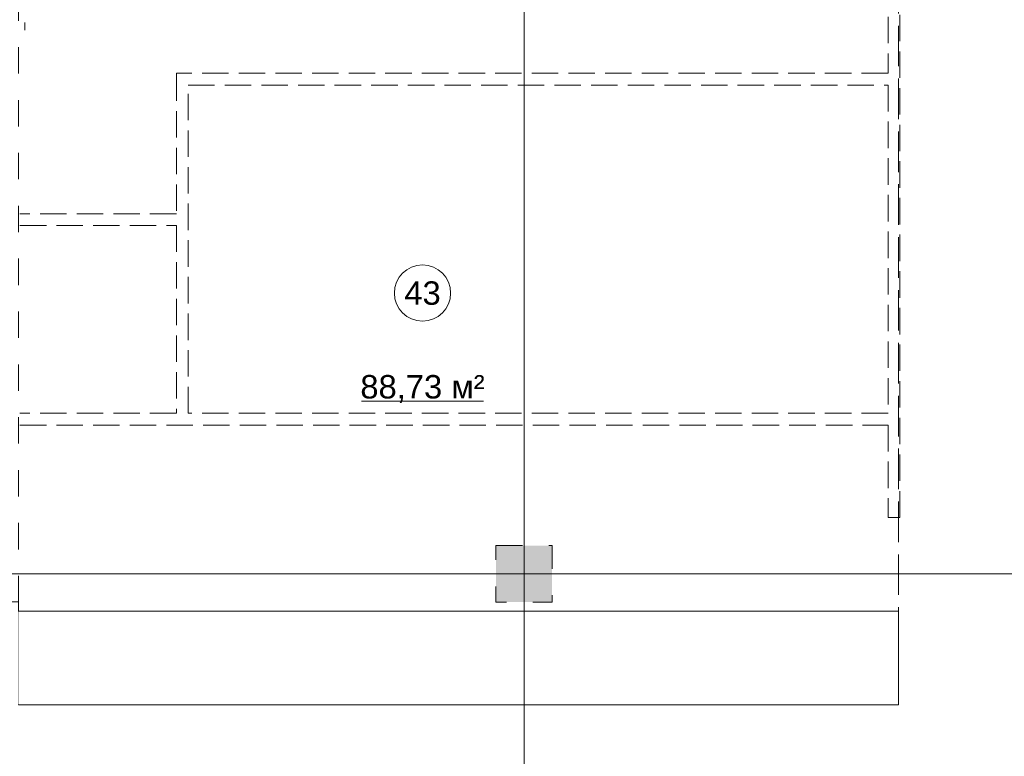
# Model space of a CAD drawing. Header units: millimetres. Extents: x -14761 to 157739, y -22400 to 107990.
# Tile 99 of 256: x 48615 to 59129, y 52051 to 59915. Entities that reach past the tile are written whole.
import ezdxf

# ---------------------------------------------------------------- set-up
doc = ezdxf.new("R2010")
doc.units = ezdxf.units.MM
doc.header["$MEASUREMENT"] = 0
for name, pattern in [('Wipeout_Contour', [1000, 0, -1000]), ('Невидимая', [391.222223, 282.222223, -109]), ('Штриховая', [564.444447, 282.222223, -282.222223])]:
    doc.linetypes.add(name, pattern=pattern)
for name, color, linetype in [('Интерьер - конструкции мебели', 7, 'Continuous'), ('Конструктив - Колонны', 7, 'Continuous'), ('Конструктив - Стены Блок 200 нов', 7, 'Continuous'), ('УЛИЦА_Стойки стропильные', 7, 'Continuous'), ('Элемент Модели - Зона', 7, 'Continuous'), ('Элемент Модели - Оси', 7, 'Continuous')]:
    doc.layers.add(name, color=color, linetype=linetype)
doc.styles.add('СГЕНЕРИР_СТИЛЬ_1', font='txt')

msp = doc.modelspace()

# ---------------------------------------------------------------- hatches: boundary and pattern name
at = {"layer": 'Конструктив - Колонны', "linetype": 'Continuous', "lineweight": 0, "true_color": 0x000000}
msp.add_hatch(color=18, dxfattribs=at).paths.add_polyline_path([(54300, 54300), (53700, 54300), (53700, 53700), (54300, 53700)])

# ---------------------------------------------------------------- linework, layer by layer
at = {"layer": 'Интерьер - конструкции мебели', "color": 7, "linetype": 'Continuous', "lineweight": 15, "flags": 128}
msp.add_lwpolyline([(58000, 53598), (48600, 53598), (48600, 52600), (58000, 52600)], close=True, dxfattribs=at)
at = {"layer": 'Конструктив - Колонны', "color": 7, "linetype": 'Continuous', "lineweight": 15}
for p, q in [((54000, 54080), (54000, 54380)), ((53920, 54000), (53620, 54000)), ((54080, 54000), (54380, 54000))]:
    msp.add_line(p, q, dxfattribs=at)
msp.add_point((54000, 54000), dxfattribs=at)
at = {"layer": 'Конструктив - Стены Блок 200 нов', "color": 7, "linetype": 'Невидимая', "lineweight": 15, "flags": 128}
for points in [[(57887, 63075), (57887, 59343)], [(58012, 54600), (58012, 63075)], [(50288, 59343), (50288, 59330)], [(57887, 59343), (50288, 59343)], [(50288, 59330), (50288, 57843)], [(50413, 59218), (57887, 59218)], [(50413, 55713), (50413, 59218)], [(57887, 59218), (57887, 55713)], [(50288, 57843), (48617, 57843)], [(48617, 57718), (50288, 57718)], [(50288, 57718), (50288, 55713)], [(50288, 55713), (48617, 55713)], [(57887, 55713), (50413, 55713)], [(48617, 55588), (57887, 55588)], [(57887, 55588), (57887, 54600)], [(57900, 54600), (57887, 54600)], [(58000, 54600), (57900, 54600)], [(58012, 54600), (58000, 54600)]]:
    msp.add_lwpolyline(points, dxfattribs=at)
at = {"layer": 'УЛИЦА_Стойки стропильные', "color": 7, "linetype": 'Continuous', "lineweight": 15}
msp.add_line((48670, 59885), (48670, 59805), dxfattribs=at)
at = {"layer": 'Элемент Модели - Зона', "color": 7, "linetype": 'Continuous', "lineweight": 15}
msp.add_line((52266, 55843), (53567, 55843), dxfattribs=at)
at = {"layer": 'Элемент Модели - Зона', "color": 7, "linetype": 'Штриховая', "lineweight": 15, "flags": 128}
for points in [[(36110, 45157), (36110, 44957), (36150, 44957), (36150, 45300), (36750, 45300), (36750, 45000), (44700, 45000), (44700, 45300), (45300, 45300), (45300, 45000), (53700, 45000), (53700, 45300), (54300, 45300), (54300, 44957), (61025, 44957), (61025, 54213), (61036, 54213), (61036, 59730), (60580, 59730), (60580, 63080), (60300, 63080), (60300, 63320), (62680, 63320), (62680, 64500), (55920, 64500), (55920, 63320), (58800, 63320), (58800, 63080), (58000, 63080), (58000, 52600), (48600, 52600), (48600, 53700), (36110, 53700), (36110, 53650)], [(48600, 52600), (58000, 52600), (58000, 63080), (53700, 63080), (48600, 63080)], [(53700, 54300), (54300, 54300), (54300, 53695), (53700, 53695)]]:
    msp.add_lwpolyline(points, close=True, dxfattribs=at)
at = {"layer": 'Элемент Модели - Зона', "color": 7, "linetype": 'Continuous', "lineweight": 15, "flags": 128}
msp.add_lwpolyline([(53216, 56997, 1), (52616, 56997, 1)], format="xyb", close=True, dxfattribs=at)
at = {"layer": 'Элемент Модели - Оси', "color": 7, "linetype": 'Continuous', "lineweight": 15}
msp.add_line((-12761, 54000), (155650, 54000), dxfattribs=at)

# ---------------------------------------------------------------- texts
at = {"layer": 'Элемент Модели - Зона', "color": 7, "lineweight": 15, "char_height": 250, "attachment_point": 5, "style": 'СГЕНЕРИР_СТИЛЬ_1'}
for s, insert in [('\\A1;{\\pqc;\\fArial|b0|i0|c204|p38;43}', (52916, 56995)), ('\\A1;{\\pqc;\\fArial|b0|i0|c204|p38;88,73 м²}', (52916, 55973))]:
    msp.add_mtext(s, dxfattribs=dict(at, insert=insert))

# ---------------------------------------------------------------- next in the draw order: wipeouts: each hides what was drawn before it
at = {"color": 254, "linetype": 'Wipeout_Contour', "lineweight": 0, "ltscale": 235516.516356}
msp.add_wipeout([(58000, 53600), (57000, 53600), (58000, 52600)], dxfattribs=at).dxf.layer = 'Интерьер - конструкции мебели'

# ---------------------------------------------------------------- next in the draw order: wipeouts: each hides what was drawn before it
at = {"color": 254, "linetype": 'Wipeout_Contour', "lineweight": 0, "ltscale": 299772.052075}
msp.add_wipeout([(57000, 53600), (48600, 53600), (48600, 52600), (57000, 52600)], dxfattribs=at).dxf.layer = 'Интерьер - конструкции мебели'

# ---------------------------------------------------------------- next in the draw order: linework, layer by layer
at = {"layer": 'Конструктив - Колонны', "color": 7, "linetype": 'Continuous', "lineweight": 15}
msp.add_line((54000, 53920), (54000, 53620), dxfattribs=at)
at = {"layer": 'Элемент Модели - Оси', "color": 7, "linetype": 'Continuous', "lineweight": 15}
msp.add_line((54000, 92200), (54000, -1975), dxfattribs=at)

# ---------------------------------------------------------------- next in the draw order: wipeouts: each hides what was drawn before it
at = {"color": 254, "linetype": 'Wipeout_Contour', "lineweight": 0, "ltscale": 234103.47684}
msp.add_wipeout([(57000, 52600), (58000, 52600), (57000, 53600)], dxfattribs=at).dxf.layer = 'Интерьер - конструкции мебели'

# ---------------------------------------------------------------- next in the draw order: linework, layer by layer
at = {"layer": 'Интерьер - конструкции мебели', "color": 7, "linetype": 'Continuous', "lineweight": 15, "flags": 128}
for points in [[(57000, 53600), (48600, 53600)], [(58000, 53600), (57000, 53600)], [(58000, 52600), (58000, 53600)], [(48600, 52600), (58000, 52600)]]:
    msp.add_lwpolyline(points, dxfattribs=at)

doc.saveas('drawing.dxf')
